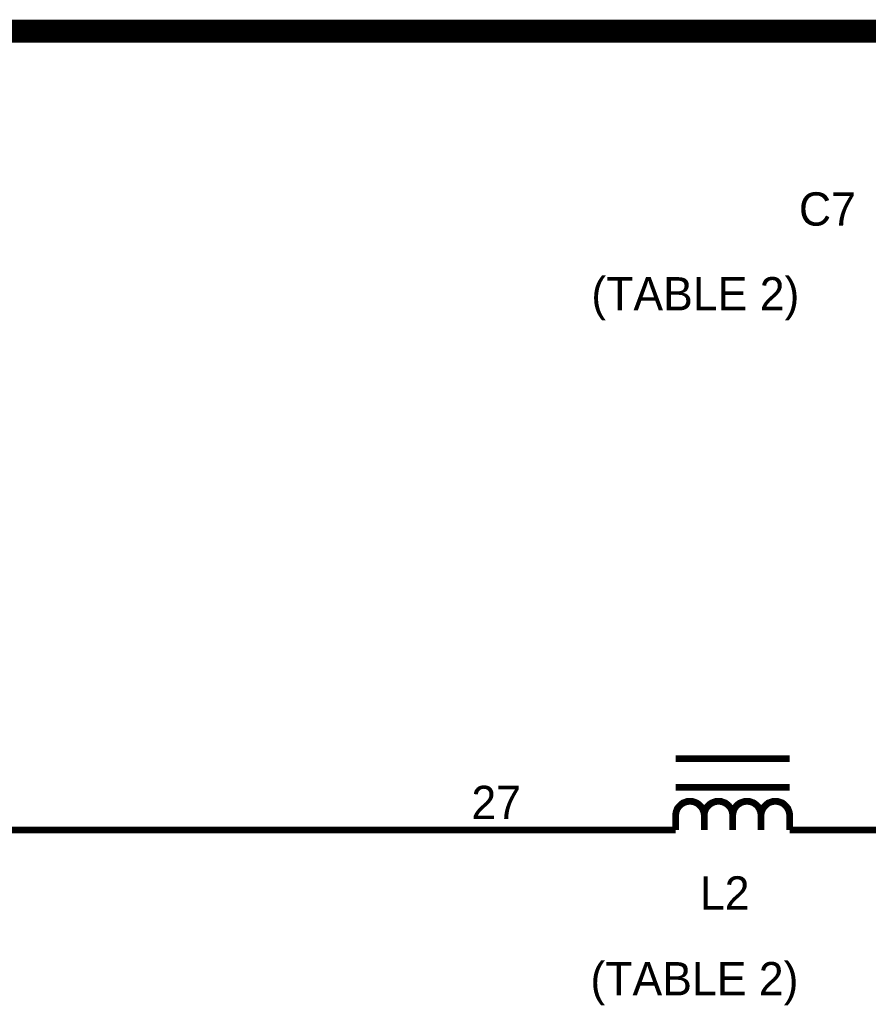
# Model space of a CAD drawing. Extents: x 0 to 22, y 0 to 17.
# Tile 36 of 62: x 10.9 to 12.4, y 10.9 to 12.6. Entities that reach past the tile are written whole.
import ezdxf

# ---------------------------------------------------------------- set-up
doc = ezdxf.new("R2010")
doc.units = 0
doc.layers.add('SHEET', color=255, linetype='CONTINUOUS')

msp = doc.modelspace()

# ---------------------------------------------------------------- linework, layer by layer
at = {"layer": 'SHEET'}
for points, const_width in [([(7.6004, 12.5997), (8.5002, 12.5997), (9.4004, 12.5997), (10.3001, 12.5997), (12.6, 12.5997)], 0.04), ([(10.8001, 11.6999), (10.8001, 11.1999), (11.9002, 11.1999)], 0.0118), ([(12.3, 11.3247), (12.1001, 11.3247)], 0.0118), ([(12.3, 11.2746), (12.1001, 11.2746)], 0.0118), ([(12.1251, 11.25), (12.1239, 11.25), (12.1226, 11.25), (12.1214, 11.2496), (12.1201, 11.2496), (12.1189, 11.2492), (12.1176, 11.2487), (12.1164, 11.2483), (12.1155, 11.2479), (12.1143, 11.2475), (12.113, 11.2471), (12.1122, 11.2462), (12.1114, 11.2458), (12.1101, 11.245), (12.1093, 11.2442), (12.1084, 11.2433), (12.1076, 11.2425), (12.1068, 11.2417), (12.1059, 11.2408), (12.1051, 11.24), (12.1043, 11.2387), (12.1038, 11.2379), (12.103, 11.2371), (12.1026, 11.2358), (12.1022, 11.2346), (12.1018, 11.2337), (12.1013, 11.2325), (12.1009, 11.2312), (12.1005, 11.23), (12.1005, 11.2287), (12.1001, 11.2275), (12.1001, 11.2262), (12.1001, 11.225)], 0.0118), ([(12.1502, 11.225), (12.1502, 11.2262), (12.1502, 11.2275), (12.1497, 11.2287), (12.1497, 11.23), (12.1493, 11.2312), (12.1489, 11.2325), (12.1485, 11.2337), (12.1481, 11.2346), (12.1477, 11.2358), (12.1472, 11.2371), (12.1464, 11.2379), (12.146, 11.2387), (12.1452, 11.24), (12.1443, 11.2408), (12.1435, 11.2417), (12.1427, 11.2425), (12.1418, 11.2433), (12.141, 11.2442), (12.1401, 11.245), (12.1389, 11.2458), (12.1381, 11.2462), (12.1372, 11.2471), (12.136, 11.2475), (12.1347, 11.2479), (12.1339, 11.2483), (12.1326, 11.2487), (12.1314, 11.2492), (12.1301, 11.2496), (12.1289, 11.2496), (12.1276, 11.25), (12.1264, 11.25), (12.1251, 11.25)], 0.0118), ([(12.1752, 11.25), (12.174, 11.25), (12.1727, 11.25), (12.1714, 11.2496), (12.1702, 11.2496), (12.1689, 11.2492), (12.1677, 11.2487), (12.1664, 11.2483), (12.1656, 11.2479), (12.1644, 11.2475), (12.1631, 11.2471), (12.1623, 11.2462), (12.1614, 11.2458), (12.1602, 11.245), (12.1593, 11.2442), (12.1585, 11.2433), (12.1577, 11.2425), (12.1568, 11.2417), (12.156, 11.2408), (12.1552, 11.24), (12.1543, 11.2387), (12.1539, 11.2379), (12.1531, 11.2371), (12.1527, 11.2358), (12.1522, 11.2346), (12.1518, 11.2337), (12.1514, 11.2325), (12.151, 11.2312), (12.1506, 11.23), (12.1506, 11.2287), (12.1502, 11.2275), (12.1502, 11.2262), (12.1502, 11.225)], 0.0118), ([(12.2002, 11.225), (12.2002, 11.2262), (12.2002, 11.2275), (12.1998, 11.2287), (12.1998, 11.23), (12.1994, 11.2312), (12.199, 11.2325), (12.1986, 11.2337), (12.1982, 11.2346), (12.1977, 11.2358), (12.1973, 11.2371), (12.1965, 11.2379), (12.1961, 11.2387), (12.1952, 11.24), (12.1944, 11.2408), (12.1936, 11.2417), (12.1927, 11.2425), (12.1919, 11.2433), (12.1911, 11.2442), (12.1902, 11.245), (12.189, 11.2458), (12.1881, 11.2462), (12.1873, 11.2471), (12.1861, 11.2475), (12.1848, 11.2479), (12.184, 11.2483), (12.1827, 11.2487), (12.1815, 11.2492), (12.1802, 11.2496), (12.179, 11.2496), (12.1777, 11.25), (12.1765, 11.25), (12.1752, 11.25)], 0.0118), ([(12.2253, 11.25), (12.224, 11.25), (12.2228, 11.25), (12.2215, 11.2496), (12.2203, 11.2496), (12.219, 11.2492), (12.2178, 11.2487), (12.2165, 11.2483), (12.2153, 11.2479), (12.2144, 11.2475), (12.2132, 11.2471), (12.2123, 11.2462), (12.2111, 11.2458), (12.2103, 11.245), (12.209, 11.2442), (12.2082, 11.2433), (12.2073, 11.2425), (12.2065, 11.2417), (12.2057, 11.2408), (12.2053, 11.24), (12.2044, 11.2387), (12.2036, 11.2379), (12.2032, 11.2371), (12.2027, 11.2358), (12.2023, 11.2346), (12.2019, 11.2337), (12.2015, 11.2325), (12.2011, 11.2312), (12.2007, 11.23), (12.2007, 11.2287), (12.2002, 11.2275), (12.2002, 11.2262), (12.2002, 11.225)], 0.0118), ([(12.2499, 11.225), (12.2499, 11.2262), (12.2499, 11.2275), (12.2495, 11.2287), (12.2495, 11.23), (12.2491, 11.2312), (12.2487, 11.2325), (12.2482, 11.2337), (12.2478, 11.2346), (12.2474, 11.2358), (12.247, 11.2371), (12.2466, 11.2379), (12.2457, 11.2387), (12.2449, 11.24), (12.2445, 11.2408), (12.2436, 11.2417), (12.2428, 11.2425), (12.242, 11.2433), (12.2411, 11.2442), (12.2399, 11.245), (12.2391, 11.2458), (12.2382, 11.2462), (12.237, 11.2471), (12.2361, 11.2475), (12.2349, 11.2479), (12.2336, 11.2483), (12.2328, 11.2487), (12.2315, 11.2492), (12.2303, 11.2496), (12.229, 11.2496), (12.2278, 11.25), (12.2265, 11.25), (12.2253, 11.25)], 0.0118), ([(12.2749, 11.25), (12.2737, 11.25), (12.2724, 11.25), (12.2712, 11.2496), (12.2699, 11.2496), (12.2687, 11.2492), (12.2674, 11.2487), (12.2662, 11.2483), (12.2653, 11.2479), (12.2641, 11.2475), (12.2628, 11.2471), (12.262, 11.2462), (12.2612, 11.2458), (12.2599, 11.245), (12.2591, 11.2442), (12.2583, 11.2433), (12.2574, 11.2425), (12.2566, 11.2417), (12.2557, 11.2408), (12.2549, 11.24), (12.2541, 11.2387), (12.2537, 11.2379), (12.2528, 11.2371), (12.2524, 11.2358), (12.252, 11.2346), (12.2516, 11.2337), (12.2512, 11.2325), (12.2507, 11.2312), (12.2503, 11.23), (12.2503, 11.2287), (12.2499, 11.2275), (12.2499, 11.2262), (12.2499, 11.225)], 0.0118), ([(12.3, 11.225), (12.3, 11.2262), (12.3, 11.2275), (12.2996, 11.2287), (12.2996, 11.23), (12.2992, 11.2312), (12.2987, 11.2325), (12.2983, 11.2337), (12.2979, 11.2346), (12.2975, 11.2358), (12.2971, 11.2371), (12.2962, 11.2379), (12.2958, 11.2387), (12.295, 11.24), (12.2941, 11.2408), (12.2933, 11.2417), (12.2925, 11.2425), (12.2916, 11.2433), (12.2908, 11.2442), (12.29, 11.245), (12.2887, 11.2458), (12.2879, 11.2462), (12.287, 11.2471), (12.2858, 11.2475), (12.2845, 11.2479), (12.2837, 11.2483), (12.2825, 11.2487), (12.2812, 11.2492), (12.28, 11.2496), (12.2787, 11.2496), (12.2774, 11.25), (12.2762, 11.25), (12.2749, 11.25)], 0.0118), ([(12.1001, 11.225), (12.1001, 11.225), (12.1001, 11.225), (12.1001, 11.225), (12.1001, 11.225), (12.1001, 11.225), (12.1001, 11.225), (12.1001, 11.225), (12.1001, 11.225), (12.1001, 11.225), (12.1001, 11.225), (12.1001, 11.225), (12.1001, 11.225), (12.1001, 11.225), (12.1001, 11.225), (12.1001, 11.225), (12.1001, 11.225), (12.1001, 11.225), (12.1001, 11.225), (12.1001, 11.225), (12.1001, 11.225), (12.1001, 11.225), (12.1001, 11.225), (12.1001, 11.225), (12.1001, 11.225), (12.1001, 11.225), (12.1001, 11.225), (12.1001, 11.225), (12.1001, 11.225), (12.1001, 11.225), (12.1001, 11.225), (12.1001, 11.225), (12.1001, 11.225)], 0.0118), ([(12.1001, 11.1999), (12.1001, 11.225)], 0.0118), ([(12.1502, 11.225), (12.1502, 11.225), (12.1502, 11.225), (12.1502, 11.225), (12.1502, 11.225), (12.1502, 11.225), (12.1502, 11.225), (12.1502, 11.225), (12.1502, 11.225), (12.1502, 11.225), (12.1502, 11.225), (12.1502, 11.225), (12.1502, 11.225), (12.1502, 11.225), (12.1502, 11.225), (12.1502, 11.225), (12.1502, 11.225), (12.1502, 11.225), (12.1502, 11.225), (12.1502, 11.225), (12.1502, 11.225), (12.1502, 11.225), (12.1502, 11.225), (12.1502, 11.225), (12.1502, 11.225), (12.1502, 11.225), (12.1502, 11.225), (12.1502, 11.225), (12.1502, 11.225), (12.1502, 11.225), (12.1502, 11.225), (12.1502, 11.225), (12.1502, 11.225)], 0.0118), ([(12.1502, 11.1999), (12.1502, 11.225)], 0.0118), ([(12.2002, 11.225), (12.2002, 11.225), (12.2002, 11.225), (12.2002, 11.225), (12.2002, 11.225), (12.2002, 11.225), (12.2002, 11.225), (12.2002, 11.225), (12.2002, 11.225), (12.2002, 11.225), (12.2002, 11.225), (12.2002, 11.225), (12.2002, 11.225), (12.2002, 11.225), (12.2002, 11.225), (12.2002, 11.225), (12.2002, 11.225), (12.2002, 11.225), (12.2002, 11.225), (12.2002, 11.225), (12.2002, 11.225), (12.2002, 11.225), (12.2002, 11.225), (12.2002, 11.225), (12.2002, 11.225), (12.2002, 11.225), (12.2002, 11.225), (12.2002, 11.225), (12.2002, 11.225), (12.2002, 11.225), (12.2002, 11.225), (12.2002, 11.225), (12.2002, 11.225)], 0.0118), ([(12.2002, 11.1999), (12.2002, 11.225)], 0.0118), ([(12.2499, 11.225), (12.2499, 11.225), (12.2499, 11.225), (12.2499, 11.225), (12.2499, 11.225), (12.2499, 11.225), (12.2499, 11.225), (12.2499, 11.225), (12.2499, 11.225), (12.2499, 11.225), (12.2499, 11.225), (12.2499, 11.225), (12.2499, 11.225), (12.2499, 11.225), (12.2499, 11.225), (12.2499, 11.225), (12.2499, 11.225), (12.2499, 11.225), (12.2499, 11.225), (12.2499, 11.225), (12.2499, 11.225), (12.2499, 11.225), (12.2499, 11.225), (12.2499, 11.225), (12.2499, 11.225), (12.2499, 11.225), (12.2499, 11.225), (12.2499, 11.225), (12.2499, 11.225), (12.2499, 11.225), (12.2499, 11.225), (12.2499, 11.225), (12.2499, 11.225)], 0.0118), ([(12.2499, 11.1999), (12.2499, 11.225)], 0.0118), ([(12.3, 11.1999), (12.3, 11.225)], 0.0118), ([(12.1001, 11.1999), (11.9002, 11.1999)], 0.0118), ([(12.3, 11.1999), (12.4999, 11.1999)], 0.0118)]:
    msp.add_lwpolyline(points, dxfattribs=dict(at, const_width=const_width))

# ---------------------------------------------------------------- texts
for s, p in [('C7', (12.3163, 12.2588)), ('(TABLE 2)', (11.9523, 12.1102)), ('27', (11.742, 11.2187)), ('L2', (12.1427, 11.0601)), ('(TABLE 2)', (11.9507, 10.9098))]:
    msp.add_text(s, height=0.05843, dxfattribs=at).set_placement(p)

doc.saveas('drawing.dxf')
